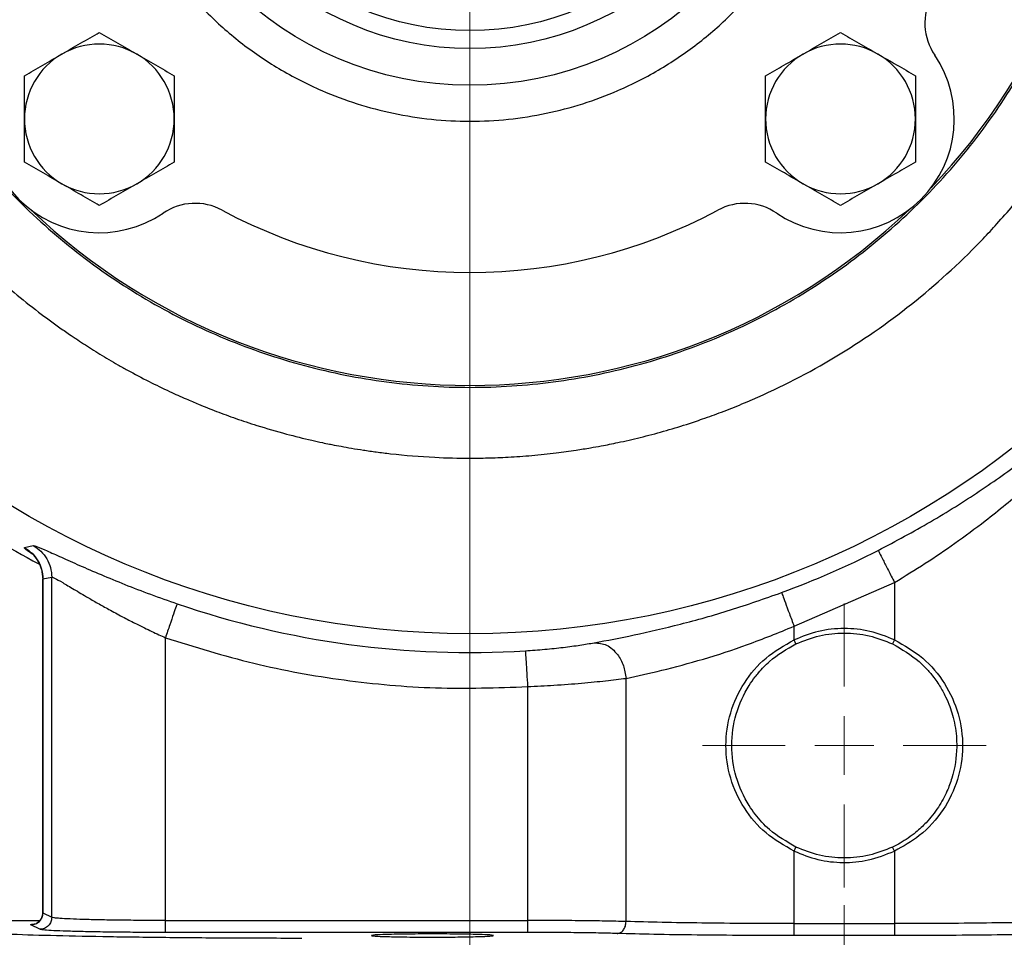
# Model space of a CAD drawing. Header units: inches. Extents: x 0.6 to 16.3, y 0.2 to 11.5.
# Tile 3 of 17: x 3.3 to 5.5, y 4 to 6.1. Entities that reach past the tile are written whole.
import ezdxf

# ---------------------------------------------------------------- set-up
doc = ezdxf.new("R2010")
doc.units = ezdxf.units.IN
doc.header["$MEASUREMENT"] = 0
doc.styles.add('SLDTEXTSTYLE0', font='TXT', dxfattribs={"width": 0.75})
doc.dimstyles.new('SLDDIMSTYLE0', dxfattribs={"dimtxt": 0.137795, "dimasz": 0.14, "dimexe": 0, "dimexo": 0.0625, "dimgap": 0.034449, "dimtad": 0, "dimdec": 1, "dimlfac": 1.5, "dimrnd": 1e-09, "dimzin": 12, "dimdsep": 46, "dimtxsty": 'SLDTEXTSTYLE0', "dimblk1": 'CLOSED', "dimblk2": 'CLOSED', "dimsah": 1, "dimcen": 0.09, "dimadec": 0, "dimazin": 3, "dimtfac": 1, "dimtofl": 0, "dimtmove": 0, "dimatfit": 3, "dimldrblk": 'CLOSED', "dimfxl": 0, "dimfrac": 2, "dimtolj": 1, "dimtzin": 12, "dimarcsym": 0})
doc.dimstyles.new('SLDDIMSTYLE1', dxfattribs={"dimtxt": 0.137795, "dimasz": 0.14, "dimexe": 0, "dimexo": 0.0625, "dimgap": 0.034449, "dimtad": 0, "dimtih": 1, "dimtoh": 1, "dimdec": 1, "dimlfac": 1.5, "dimrnd": 1e-09, "dimzin": 12, "dimdsep": 46, "dimtxsty": 'SLDTEXTSTYLE0', "dimblk1": 'CLOSED', "dimblk2": 'CLOSED', "dimsah": 1, "dimcen": 0.09, "dimadec": 0, "dimazin": 3, "dimtfac": 1, "dimtdec": 1, "dimtofl": 0, "dimtmove": 0, "dimatfit": 3, "dimldrblk": 'CLOSED', "dimfxl": 0, "dimfrac": 2, "dimtolj": 1, "dimtzin": 12, "dimarcsym": 0})
doc.dimstyles.new('SLDDIMSTYLE2', dxfattribs={"dimtxt": 0.137795, "dimasz": 0.14, "dimexe": 0, "dimexo": 0.0625, "dimgap": 0.034449, "dimtad": 0, "dimdec": 1, "dimlfac": 1.5, "dimrnd": 1e-09, "dimzin": 12, "dimdsep": 46, "dimtxsty": 'SLDTEXTSTYLE0', "dimblk1": 'CLOSED', "dimblk2": 'CLOSED', "dimsah": 1, "dimcen": 0.09, "dimadec": 0, "dimazin": 3, "dimtfac": 1, "dimtdec": 1, "dimtmove": 0, "dimatfit": 0, "dimldrblk": 'CLOSED', "dimfxl": 0, "dimfrac": 2, "dimtolj": 1, "dimtzin": 12, "dimarcsym": 0})
doc.dimstyles.new('SLDDIMSTYLE3', dxfattribs={"dimtxt": 0.137795, "dimasz": 0.14, "dimexe": 0, "dimexo": 0.0625, "dimgap": 0.034449, "dimtad": 0, "dimdec": 1, "dimlfac": 1.5, "dimrnd": 1e-09, "dimzin": 12, "dimdsep": 46, "dimtxsty": 'SLDTEXTSTYLE0', "dimblk1": 'CLOSED', "dimblk2": 'CLOSED', "dimsah": 1, "dimcen": 0.09, "dimadec": 0, "dimazin": 3, "dimtfac": 1, "dimtdec": 1, "dimtofl": 0, "dimtmove": 0, "dimatfit": 3, "dimldrblk": 'CLOSED', "dimfxl": 0, "dimfrac": 2, "dimtolj": 1, "dimtzin": 12, "dimarcsym": 0})

# ---------------------------------------------------------------- blocks, each defined once
blk = doc.blocks.new('_Closed')
at = {"color": 0, "linetype": 'ByBlock', "lineweight": -2}
for p, q in [((-1, 0.166667), (0, 0)), ((-1, 0.166667), (-1, -0.166667)), ((0, 0), (-1, -0.166667)), ((0, 0), (-1, 0))]:
    blk.add_line(p, q, dxfattribs=at)
blk = doc.blocks.new('_D')
at = {"color": 7, "linetype": 'Continuous', "lineweight": 0}
for p, q in [((2.2953, 6.1159), (2.2953, 2.3779)), ((5.1819, 4.0969), (5.1819, 2.3779)), ((3.1153, 2.6158), (3.0733, 2.6158)), ((3.0733, 2.6158), (3.0733, 2.397)), ((3.4207, 2.6158), (3.4627, 2.6158)), ((3.4627, 2.6158), (3.4627, 2.397)), ((2.2953, 2.4173), (2.9524, 2.4173)), ((5.1819, 2.4173), (3.5836, 2.4173)), ((3.0733, 2.397), (3.1153, 2.397)), ((3.4627, 2.397), (3.4207, 2.397))]:
    blk.add_line(p, q, dxfattribs=at)
at = {"color": 7, "linetype": 'Continuous', "lineweight": 18, "xscale": 0.14, "yscale": 0.14, "rotation": 180.0000000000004}
blk.add_blockref('_Closed', (2.2953, 2.4173), dxfattribs=at)
at = {"color": 7, "linetype": 'Continuous', "lineweight": 18, "xscale": 0.14, "yscale": 0.14}
blk.add_blockref('_Closed', (5.1819, 2.4173), dxfattribs=at)
at = {"color": 7, "linetype": 'Continuous', "lineweight": 18, "char_height": 0.1378, "attachment_point": 1, "style": 'SLDTEXTSTYLE0'}
for s, insert in [('110', (3.1153, 2.5747)), ('4.3', (3.1407, 2.3685))]:
    blk.add_mtext(s, dxfattribs=dict(at, insert=insert))
blk = doc.blocks.new('_D_1')
at = {"color": 7, "linetype": 'Continuous', "lineweight": 0}
for p, q in [((3.5834, 8.7253), (1.3898, 8.7253)), ((1.4291, 8.7253), (1.4291, 7.4446)), ((1.2764, 7.4166), (1.2344, 7.4166)), ((1.2344, 7.4166), (1.2344, 7.1978)), ((1.5819, 7.4166), (1.6238, 7.4166)), ((1.6238, 7.4166), (1.6238, 7.1978)), ((1.2344, 7.1978), (1.2764, 7.1978)), ((1.6238, 7.1978), (1.5819, 7.1978)), ((1.4291, 3.8555), (1.4291, 6.9917)), ((3.1031, 3.8555), (1.3898, 3.8555))]:
    blk.add_line(p, q, dxfattribs=at)
at = {"color": 7, "linetype": 'Continuous', "lineweight": 18, "xscale": 0.14, "yscale": 0.14}
for p, rotation in [((1.4291, 8.7253), 90.0000000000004), ((1.4291, 3.8555), 270.0000000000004)]:
    blk.add_blockref('_Closed', p, dxfattribs=dict(at, rotation=rotation))
at = {"color": 7, "linetype": 'Continuous', "lineweight": 18, "char_height": 0.1378, "attachment_point": 1, "style": 'SLDTEXTSTYLE0'}
for s, insert in [('186', (1.2764, 7.3755)), ('7.3', (1.3019, 7.1693))]:
    blk.add_mtext(s, dxfattribs=dict(at, insert=insert))
blk = doc.blocks.new('_D_2')
at = {"color": 7, "linetype": 'Continuous', "lineweight": 0}
for p, q in [((4.3486, 6.1076), (4.3486, 3.1883)), ((5.1819, 4.0969), (5.1819, 3.1883)), ((4.6731, 3.4262), (4.6311, 3.4262)), ((4.6311, 3.4262), (4.6311, 3.2074)), ((4.8767, 3.4262), (4.9187, 3.4262)), ((4.9187, 3.4262), (4.9187, 3.2074)), ((4.3486, 3.2277), (4.0986, 3.2277)), ((5.1819, 3.2277), (5.4319, 3.2277)), ((4.6311, 3.2074), (4.6731, 3.2074)), ((4.9187, 3.2074), (4.8767, 3.2074))]:
    blk.add_line(p, q, dxfattribs=at)
at = {"color": 7, "linetype": 'Continuous', "lineweight": 18, "xscale": 0.14, "yscale": 0.14}
blk.add_blockref('_Closed', (4.3486, 3.2277, 0.2471), dxfattribs=at)
at = {"color": 7, "linetype": 'Continuous', "lineweight": 18, "xscale": 0.14, "yscale": 0.14, "rotation": 180.0000000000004}
blk.add_blockref('_Closed', (5.1819, 3.2277, 0.2471), dxfattribs=at)
at = {"color": 7, "linetype": 'Continuous', "lineweight": 18, "char_height": 0.1378, "attachment_point": 1, "style": 'SLDTEXTSTYLE0'}
for s, insert in [('32', (4.6731, 3.385)), ('1.3', (4.6476, 3.1789))]:
    blk.add_mtext(s, dxfattribs=dict(at, insert=insert))
blk = doc.blocks.new('_D_3')
at = {"color": 7, "linetype": 'Continuous', "lineweight": 0}
for p, q in [((5.1819, 4.0969), (5.1819, 2.8504)), ((3.0986, 3.8162), (3.0986, 2.8504)), ((3.8806, 3.0882), (3.8386, 3.0882)), ((3.8386, 3.0882), (3.8386, 2.8695)), ((4.0842, 3.0882), (4.1262, 3.0882)), ((4.1262, 3.0882), (4.1262, 2.8695)), ((3.0986, 2.8898), (3.7178, 2.8898)), ((5.1819, 2.8898), (4.2471, 2.8898)), ((3.8386, 2.8695), (3.8806, 2.8695)), ((4.1262, 2.8695), (4.0842, 2.8695))]:
    blk.add_line(p, q, dxfattribs=at)
at = {"color": 7, "linetype": 'Continuous', "lineweight": 18, "xscale": 0.14, "yscale": 0.14, "rotation": 180.0000000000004}
blk.add_blockref('_Closed', (3.0986, 2.8898, 0.2471), dxfattribs=at)
at = {"color": 7, "linetype": 'Continuous', "lineweight": 18, "xscale": 0.14, "yscale": 0.14}
blk.add_blockref('_Closed', (5.1819, 2.8898, 0.2471), dxfattribs=at)
at = {"color": 7, "linetype": 'Continuous', "lineweight": 18, "char_height": 0.1378, "attachment_point": 1, "style": 'SLDTEXTSTYLE0'}
for s, insert in [('79', (3.8806, 3.0471)), ('3.1', (3.8552, 2.8409))]:
    blk.add_mtext(s, dxfattribs=dict(at, insert=insert))
blk = doc.blocks.new('_D_4')
at = {"color": 7, "linetype": 'Continuous', "lineweight": 0}
for p, q in [((3.7843, 6.6719), (1.7403, 6.6719)), ((1.7796, 6.6719), (1.7796, 5.5678)), ((1.6269, 5.5398), (1.5849, 5.5398)), ((1.5849, 5.5398), (1.5849, 5.321)), ((1.9324, 5.5398), (1.9743, 5.5398)), ((1.9743, 5.5398), (1.9743, 5.321)), ((1.5849, 5.321), (1.6269, 5.321)), ((1.9743, 5.321), (1.9324, 5.321)), ((1.7796, 3.8555), (1.7796, 5.1149)), ((3.1031, 3.8555), (1.7403, 3.8555))]:
    blk.add_line(p, q, dxfattribs=at)
at = {"color": 7, "linetype": 'Continuous', "lineweight": 18, "xscale": 0.14, "yscale": 0.14}
for p, rotation in [((1.7796, 6.6719, 0.2471), 90.0000000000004), ((1.7796, 3.8555, 0.2471), 270.0000000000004)]:
    blk.add_blockref('_Closed', p, dxfattribs=dict(at, rotation=rotation))
at = {"color": 7, "linetype": 'Continuous', "lineweight": 18, "char_height": 0.1378, "attachment_point": 1, "style": 'SLDTEXTSTYLE0'}
for s, insert in [('107', (1.6269, 5.4987)), ('4.2', (1.6524, 5.2925))]:
    blk.add_mtext(s, dxfattribs=dict(at, insert=insert))
blk = doc.blocks.new('_D_5')
at = {"color": 7, "linetype": 'Continuous', "lineweight": 0}
for p, q in [((5.1819, 4.0969), (5.1819, 2.8504)), ((7.2653, 3.8162), (7.2653, 2.8504)), ((5.9093, 3.0882), (5.8673, 3.0882)), ((5.8673, 3.0882), (5.8673, 2.8695)), ((6.113, 3.0882), (6.1549, 3.0882)), ((6.1549, 3.0882), (6.1549, 2.8695)), ((5.1819, 2.8898), (5.7465, 2.8898)), ((7.2653, 2.8898), (6.2758, 2.8898)), ((5.8673, 2.8695), (5.9093, 2.8695)), ((6.1549, 2.8695), (6.113, 2.8695))]:
    blk.add_line(p, q, dxfattribs=at)
at = {"color": 7, "linetype": 'Continuous', "lineweight": 18, "xscale": 0.14, "yscale": 0.14, "rotation": 180.0000000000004}
blk.add_blockref('_Closed', (5.1819, 2.8898, 0.2471), dxfattribs=at)
at = {"color": 7, "linetype": 'Continuous', "lineweight": 18, "xscale": 0.14, "yscale": 0.14}
blk.add_blockref('_Closed', (7.2653, 2.8898, 0.2471), dxfattribs=at)
at = {"color": 7, "linetype": 'Continuous', "lineweight": 18, "char_height": 0.1378, "attachment_point": 1, "style": 'SLDTEXTSTYLE0'}
for s, insert in [('79', (5.9093, 3.0471)), ('3.1', (5.8839, 2.8409))]:
    blk.add_mtext(s, dxfattribs=dict(at, insert=insert))
blk = doc.blocks.new('_D_6')
at = {"color": 7, "linetype": 'Continuous', "lineweight": 0}
for p, q in [((7.3598, 5.0704), (7.3598, 2.3779)), ((5.1819, 4.0969), (5.1819, 2.3779)), ((6.4489, 2.6158), (6.4069, 2.6158)), ((6.4069, 2.6158), (6.4069, 2.397)), ((6.6525, 2.6158), (6.6945, 2.6158)), ((6.6945, 2.6158), (6.6945, 2.397)), ((5.1819, 2.4173), (6.286, 2.4173)), ((7.3598, 2.4173), (6.8153, 2.4173)), ((6.4069, 2.397), (6.4489, 2.397)), ((6.6945, 2.397), (6.6525, 2.397))]:
    blk.add_line(p, q, dxfattribs=at)
at = {"color": 7, "linetype": 'Continuous', "lineweight": 18, "xscale": 0.14, "yscale": 0.14, "rotation": 180.0000000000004}
blk.add_blockref('_Closed', (5.1819, 2.4173, 0.2471), dxfattribs=at)
at = {"color": 7, "linetype": 'Continuous', "lineweight": 18, "xscale": 0.14, "yscale": 0.14}
blk.add_blockref('_Closed', (7.3598, 2.4173, 0.2471), dxfattribs=at)
at = {"color": 7, "linetype": 'Continuous', "lineweight": 18, "char_height": 0.1378, "attachment_point": 1, "style": 'SLDTEXTSTYLE0'}
for s, insert in [('83', (6.4489, 2.5747)), ('3.3', (6.4234, 2.3685))]:
    blk.add_mtext(s, dxfattribs=dict(at, insert=insert))
blk = doc.blocks.new('SW_CENTERMARKSYMBOL_0')
at = {"color": 0, "linetype": 'Continuous', "lineweight": 18}
for p, q in [((0, 0.1312), (0, 0.3159)), ((0, 0), (0, 0.0656)), ((-0.1312, 0), (-0.3159, 0)), ((0, 0), (-0.0656, 0)), ((0, 0), (0, -0.0656)), ((0, 0), (0.0656, 0)), ((0.1312, 0), (0.3159, 0)), ((0, -0.1312), (0, -0.3159))]:
    blk.add_line(p, q, dxfattribs=at)

msp = doc.modelspace()

# ---------------------------------------------------------------- linework, layer by layer
at = {"color": 7, "linetype": 'Continuous', "lineweight": 25}
for p, q in [((3.357, 4.8927), (3.3763, 4.8971)), ((3.3976, 4.8231), (3.3976, 4.0795)), ((3.3979, 4.8229), (3.4177, 4.827)), ((3.3979, 4.0796), (3.3979, 4.8229)), ((3.4177, 4.0697), (3.4177, 4.827)), ((5.0702, 4.7176), (5.2937, 4.8153)), ((5.2937, 4.8153), (5.2937, 4.6873)), ((5.0702, 4.6873), (5.0702, 4.7176)), ((3.6707, 4.0627), (3.6707, 4.6921)), ((5.0745, 4.6783), (5.0702, 4.6873)), ((5.2937, 4.6873), (5.2894, 4.6783)), ((4.4769, 4.5832), (4.4769, 4.0627)), ((4.6963, 4.0604), (4.6963, 4.6017)), ((5.0702, 4.2171), (5.0745, 4.2261)), ((5.0702, 4.0557), (5.0702, 4.2171)), ((5.2937, 4.2171), (5.2894, 4.2261)), ((5.2937, 4.2171), (5.2937, 4.0557)), ((3.3979, 4.0796), (3.4177, 4.0697)), ((3.6707, 4.0627), (4.4769, 4.0627)), ((5.0702, 4.0557), (5.2937, 4.0557)), ((3.3911, 4.043), (3.3713, 4.0529)), ((4.4769, 4.0361), (3.6707, 4.0361)), ((5.2937, 4.0291), (5.0702, 4.0291))]:
    msp.add_line(p, q, dxfattribs=at)
at = {"color": 8, "linetype": 'Continuous', "lineweight": 25}
msp.add_line((3.3989, 4.8215), (3.3979, 4.8229), dxfattribs=at)
at = {"color": 7, "linetype": 'Continuous', "lineweight": 25}
for radius in [1.9709, 0.75, 0.6683, 0.6283]:
    msp.add_circle((4.3486, 6.6719), radius, dxfattribs=at)
for centre, radius, start, end in [((4.3486, 6.6719), 1.4181, 316.3759, 0), ((5.4881, 6.0602), 0.1267, 151.7708, 214.1306), ((3.5236, 5.847), 0.1667, 60, 120), ((5.1736, 5.847), 0.1667, 60, 120), ((3.5236, 5.847), 0.2533, 145.8694, 304.1306), ((3.5236, 5.847), 0.1667, 120, 180), ((3.5236, 5.847), 0.1667, 360, 60), ((5.1736, 5.847), 0.1667, 120, 180), ((5.1736, 5.847), 0.2533, 235.8694, 34.1306), ((5.1736, 5.847), 0.1667, 360, 60), ((3.5236, 5.847), 0.1667, 180, 240), ((3.5236, 5.847), 0.1667, 300, 360), ((5.1736, 5.847), 0.1667, 180, 240), ((5.1736, 5.847), 0.1667, 300, 360), ((3.5236, 5.847), 0.1667, 240, 300), ((5.1736, 5.847), 0.1667, 240, 300), ((3.7369, 5.5324), 0.1267, 61.7708, 124.1306), ((4.9604, 5.5324), 0.1267, 55.8694, 118.2292), ((4.3486, 6.6719), 1.4181, 226.3759, 313.6241), ((4.3486, 6.6719), 1.1667, 241.7708, 298.2292), ((4.3486, 6.6719), 2.0533, 235.6839, 242.1267), ((4.3486, 6.6719), 2.0034, 290.2646, 296.9778), ((4.3486, 6.6719), 2.0127, 251.0991, 273.5144)]:
    msp.add_arc(centre, radius, start, end, dxfattribs=at)
for points, knots in [([(2.7685, 6.6719), (2.7693, 6.7096), (2.7707, 6.777), (2.7787, 6.8536), (2.7852, 6.9009), (2.7891, 6.9258), (2.7927, 6.9468), (2.7958, 6.964), (2.7993, 6.9818), (2.8033, 7.0016), (2.8085, 7.0251), (2.8143, 7.0496), (2.8208, 7.0751), (2.828, 7.1016), (2.8392, 7.1399), (2.8534, 7.184), (2.8694, 7.2281), (2.8799, 7.2549), (2.8852, 7.2681), (2.8868, 7.2721), (2.8874, 7.2735), (2.8876, 7.274), (2.8877, 7.2742), (2.8877, 7.2743), (2.8877, 7.2743), (2.8877, 7.2743), (2.8877, 7.2743), (2.8877, 7.2743), (2.8877, 7.2743), (2.9025, 7.3101), (2.9345, 7.3803), (2.9893, 7.4802), (3.0357, 7.552), (3.069, 7.5989), (3.0879, 7.6244), (3.1081, 7.6505), (3.1296, 7.6772), (3.1524, 7.7043), (3.1767, 7.7318), (3.2024, 7.7597), (3.2344, 7.7926), (3.2694, 7.8265), (3.3036, 7.8574), (3.3345, 7.884), (3.3723, 7.9149), (3.4263, 7.9558), (3.4951, 8.0027), (3.5683, 8.0468), (3.6363, 8.0829), (3.6929, 8.1098), (3.734, 8.1277), (3.7665, 8.1409), (3.7957, 8.1522), (3.8318, 8.1653), (3.8709, 8.1783), (3.91, 8.1901), (3.9459, 8.2), (3.9786, 8.2082), (4.009, 8.2152), (4.0647, 8.2269), (4.1398, 8.2392), (4.2215, 8.2474), (4.2789, 8.2506), (4.316, 8.2517), (4.3486, 8.2521), (4.385, 8.2517), (4.4337, 8.2501), (4.4914, 8.246), (4.5499, 8.2395), (4.601, 8.232), (4.6447, 8.2243), (4.6885, 8.2153), (4.7383, 8.2036), (4.7969, 8.1875), (4.8559, 8.1687), (4.9079, 8.1498), (4.9607, 8.1288), (5.0214, 8.1021), (5.0964, 8.0646), (5.1785, 8.0177), (5.2501, 7.9705), (5.306, 7.9294), (5.3438, 7.8996), (5.3798, 7.8696), (5.42, 7.8339), (5.4726, 7.7835), (5.5308, 7.7216), (5.5881, 7.6529), (5.6379, 7.5865), (5.676, 7.5297), (5.7058, 7.4815), (5.7279, 7.4432), (5.7482, 7.4058), (5.7676, 7.3675), (5.7877, 7.3251), (5.8136, 7.2657), (5.84, 7.1962), (5.8629, 7.1246), (5.8792, 7.0656), (5.8929, 7.008), (5.9108, 6.918), (5.9209, 6.8376), (5.9254, 6.7735), (5.9266, 6.7535), (5.9275, 6.7335), (5.9282, 6.7134), (5.9286, 6.6934), (5.9287, 6.674), (5.9286, 6.6479), (5.9277, 6.6086), (5.9247, 6.5551), (5.9196, 6.4995), (5.913, 6.4484), (5.9058, 6.4026), (5.8973, 6.3574), (5.8817, 6.2859), (5.8548, 6.1886), (5.8209, 6.096), (5.7938, 6.0327), (5.7777, 5.9974), (5.7607, 5.9625), (5.7428, 5.928), (5.7241, 5.894), (5.7046, 5.8605), (5.6842, 5.8274), (5.6661, 5.7995), (5.6485, 5.7735), (5.6274, 5.7435), (5.5968, 5.7025), (5.5602, 5.6571), (5.524, 5.6156), (5.4935, 5.5827), (5.4267, 5.5143), (5.3141, 5.4154), (5.1418, 5.3002), (5.0033, 5.2317), (4.9102, 5.1947), (4.8689, 5.1797), (4.8258, 5.1654), (4.7795, 5.1514), (4.7286, 5.1379), (4.6823, 5.1273), (4.6454, 5.1199), (4.6144, 5.1144), (4.581, 5.109), (4.5375, 5.103), (4.487, 5.0976), (4.436, 5.094), (4.3902, 5.0922), (4.3358, 5.0915), (4.2637, 5.0933), (4.1939, 5.099), (4.1411, 5.1055), (4.1122, 5.1096), (4.086, 5.1138), (4.0626, 5.118), (4.0461, 5.1211), (4.0324, 5.1239), (4.0176, 5.1269), (3.9856, 5.134), (3.9365, 5.1461), (3.8801, 5.1625), (3.8283, 5.1797), (3.7852, 5.1954), (3.7484, 5.2101), (3.7137, 5.2249), (3.6769, 5.2415), (3.6332, 5.2628), (3.595, 5.283), (3.5652, 5.2997), (3.5448, 5.3116), (3.5252, 5.3234), (3.5064, 5.335), (3.4885, 5.3465), (3.4764, 5.3544), (3.4672, 5.3606), (3.4554, 5.3686), (3.4279, 5.3876), (3.3853, 5.4189), (3.3396, 5.4555), (3.2985, 5.491), (3.2643, 5.5223), (3.2215, 5.5638), (3.1713, 5.6169), (3.1151, 5.6832), (3.0655, 5.7487), (3.028, 5.8039), (2.9983, 5.851), (2.9719, 5.8958), (2.9453, 5.945), (2.9219, 5.9922), (2.9037, 6.032), (2.8819, 6.0829), (2.857, 6.148), (2.8305, 6.2307), (2.8095, 6.3114), (2.7951, 6.3815), (2.7846, 6.4452), (2.7765, 6.5088), (2.7711, 6.5744), (2.7688, 6.6299), (2.7686, 6.6603), (2.7685, 6.6719)], [0, 0, 0, 0, 0.0113784, 0.0203553, 0.0232738, 0.0258079, 0.0279577, 0.0297231, 0.0311041, 0.033416, 0.0358409, 0.0383787, 0.0410295, 0.0437933, 0.04667, 0.0530703, 0.0578001, 0.0608591, 0.061762, 0.0620852, 0.0621859, 0.0622222, 0.0622366, 0.0622426, 0.0622452, 0.0622463, 0.0622468, 0.062247, 0.0622471, 0.0622472, 0.0739424, 0.0855461, 0.0966686, 0.0997413, 0.1029387, 0.1062607, 0.1097075, 0.113279, 0.1169752, 0.1207962, 0.1247419, 0.1308564, 0.1355011, 0.1386758, 0.1431708, 0.1502617, 0.1591294, 0.1683283, 0.1760824, 0.1823919, 0.1872566, 0.1896086, 0.1929972, 0.1967269, 0.2012183, 0.2054435, 0.2090784, 0.2124694, 0.2156163, 0.2185191, 0.2296683, 0.2385972, 0.2433164, 0.2470485, 0.2497935, 0.2531676, 0.2580695, 0.264499, 0.2706698, 0.2758342, 0.2800953, 0.2840812, 0.2893569, 0.2955661, 0.3024376, 0.3080525, 0.3122774, 0.3196279, 0.3280754, 0.3376199, 0.3481821, 0.3539661, 0.3585769, 0.3627275, 0.3681245, 0.3748303, 0.384753, 0.3937635, 0.4018619, 0.4098301, 0.4144139, 0.4189978, 0.4231919, 0.4272708, 0.4319859, 0.4373369, 0.4468734, 0.4544407, 0.4600388, 0.4653548, 0.4723578, 0.4877596, 0.4897773, 0.491795, 0.4938126, 0.4958303, 0.497848, 0.4998656, 0.5017016, 0.5057274, 0.5117415, 0.5178875, 0.5226225, 0.5272884, 0.5318957, 0.5365372, 0.5493925, 0.562386, 0.5662951, 0.5702041, 0.5741131, 0.5780221, 0.5819312, 0.5858401, 0.5897491, 0.593658, 0.5958976, 0.5992494, 0.6047395, 0.6113507, 0.6168693, 0.6213894, 0.6249109, 0.6457332, 0.6665554, 0.6873779, 0.6922787, 0.6968253, 0.7006474, 0.7060201, 0.7114316, 0.7165623, 0.7203548, 0.7228089, 0.7260931, 0.7305716, 0.7360836, 0.7414325, 0.746032, 0.7499148, 0.7578773, 0.767837, 0.7710416, 0.7739783, 0.7766472, 0.7790483, 0.7811815, 0.7817127, 0.7832731, 0.7857497, 0.7916181, 0.7985471, 0.8034823, 0.8081087, 0.8124263, 0.8154449, 0.819516, 0.8246397, 0.8301138, 0.8325762, 0.8349592, 0.8372628, 0.839487, 0.8416317, 0.8436971, 0.8438525, 0.844977, 0.8480115, 0.8539689, 0.860947, 0.8656998, 0.8703682, 0.8749525, 0.8837034, 0.8924542, 0.9012049, 0.9085288, 0.9125993, 0.9180232, 0.9242564, 0.9295097, 0.9339203, 0.9374882, 0.9462349, 0.9549815, 0.9637279, 0.9714277, 0.9766017, 0.9832158, 0.9908216, 0.9964832, 1, 1, 1, 1]), ([(3.7617, 7.2588), (3.7864, 7.2818), (3.8366, 7.3286), (3.9233, 7.3871), (4.011, 7.4322), (4.097, 7.4644), (4.1788, 7.4858), (4.263, 7.499), (4.3486, 7.5034), (4.4342, 7.499), (4.5184, 7.4858), (4.6002, 7.4644), (4.6861, 7.4322), (4.774, 7.3872), (4.8602, 7.3282), (4.937, 7.2603), (5.0049, 7.1836), (5.0639, 7.0974), (5.1089, 7.0095), (5.1411, 6.9235), (5.1625, 6.8417), (5.1757, 6.7576), (5.1801, 6.6719), (5.1757, 6.5863), (5.1625, 6.5021), (5.1411, 6.4204), (5.1089, 6.3344), (5.0639, 6.2465), (5.0049, 6.1603), (4.937, 6.0836), (4.8602, 6.0157), (4.774, 5.9566), (4.6861, 5.9117), (4.6002, 5.8795), (4.5184, 5.858), (4.4343, 5.8449), (4.3486, 5.8405), (4.263, 5.8449), (4.1788, 5.858), (4.097, 5.8795), (4.0111, 5.9116), (3.9232, 5.9566), (3.837, 6.0157), (3.7603, 6.0836), (3.6924, 6.1603), (3.6333, 6.2465), (3.5883, 6.3344), (3.5561, 6.4203), (3.5347, 6.5021), (3.5215, 6.5863), (3.5171, 6.6719), (3.5215, 6.7576), (3.5347, 6.8417), (3.5562, 6.9235), (3.5883, 7.0095), (3.6334, 7.0972), (3.6919, 7.184), (3.7387, 7.2341), (3.7617, 7.2588)], [0, 0, 0, 0, 0.019408, 0.039416, 0.059988, 0.076068, 0.092152, 0.108574, 0.125, 0.141423, 0.157848, 0.173929, 0.190012, 0.210582, 0.230591, 0.25, 0.269406, 0.289416, 0.309988, 0.326068, 0.342152, 0.358574, 0.375, 0.391423, 0.407848, 0.423929, 0.440012, 0.460582, 0.480591, 0.5, 0.519406, 0.539416, 0.559988, 0.576068, 0.592152, 0.608574, 0.625, 0.641423, 0.657848, 0.673929, 0.690012, 0.710582, 0.730591, 0.75, 0.769406, 0.789416, 0.809988, 0.826068, 0.842152, 0.858574, 0.875, 0.891423, 0.907848, 0.923929, 0.940012, 0.960582, 0.980593, 1, 1, 1, 1]), ([(3.4403, 5.9913), (3.4543, 5.9994), (3.4825, 6.0157), (3.5098, 6.0314), (3.5236, 6.0394)], [0, 0, 0, 0, 0.4945107, 1, 1, 1, 1]), ([(3.5236, 6.0394), (3.5372, 6.0316), (3.5645, 6.0158), (3.5927, 5.9995), (3.607, 5.9913)], [0, 0, 0, 0, 0.495458, 1, 1, 1, 1]), ([(5.0902, 5.9913), (5.1042, 5.9994), (5.1324, 6.0157), (5.1598, 6.0314), (5.1736, 6.0394)], [0, 0, 0, 0, 0.494511, 1, 1, 1, 1]), ([(5.1736, 6.0394), (5.1871, 6.0316), (5.2144, 6.0158), (5.2426, 5.9995), (5.2569, 5.9913)], [0, 0, 0, 0, 0.495458, 1, 1, 1, 1]), ([(3.357, 5.9432), (3.3705, 5.951), (3.3978, 5.9668), (3.4261, 5.9831), (3.4403, 5.9913)], [0, 0, 0, 0, 0.495458, 1, 1, 1, 1]), ([(3.607, 5.9913), (3.6209, 5.9832), (3.6492, 5.9669), (3.6765, 5.9512), (3.6903, 5.9432)], [0, 0, 0, 0, 0.494511, 1, 1, 1, 1]), ([(5.0069, 5.9432), (5.0204, 5.951), (5.0477, 5.9668), (5.076, 5.9831), (5.0902, 5.9913)], [0, 0, 0, 0, 0.495458, 1, 1, 1, 1]), ([(5.2569, 5.9913), (5.2709, 5.9832), (5.2991, 5.9669), (5.3264, 5.9512), (5.3402, 5.9432)], [0, 0, 0, 0, 0.494511, 1, 1, 1, 1]), ([(3.357, 5.847), (3.357, 5.8631), (3.357, 5.8957), (3.357, 5.9273), (3.357, 5.9432)], [0, 0, 0, 0, 0.494511, 1, 1, 1, 1]), ([(3.6903, 5.9432), (3.6903, 5.9276), (3.6903, 5.896), (3.6903, 5.8634), (3.6903, 5.847)], [0, 0, 0, 0, 0.495458, 1, 1, 1, 1]), ([(5.0069, 5.847), (5.0069, 5.8631), (5.0069, 5.8957), (5.0069, 5.9273), (5.0069, 5.9432)], [0, 0, 0, 0, 0.494511, 1, 1, 1, 1]), ([(5.3402, 5.9432), (5.3402, 5.9276), (5.3402, 5.896), (5.3402, 5.8634), (5.3402, 5.847)], [0, 0, 0, 0, 0.495458, 1, 1, 1, 1]), ([(3.357, 5.7507), (3.357, 5.7664), (3.357, 5.7979), (3.357, 5.8305), (3.357, 5.847)], [0, 0, 0, 0, 0.495458, 1, 1, 1, 1]), ([(3.6903, 5.847), (3.6903, 5.8308), (3.6903, 5.7982), (3.6903, 5.7667), (3.6903, 5.7507)], [0, 0, 0, 0, 0.494511, 1, 1, 1, 1]), ([(5.0069, 5.7507), (5.0069, 5.7664), (5.0069, 5.7979), (5.0069, 5.8305), (5.0069, 5.847)], [0, 0, 0, 0, 0.495458, 1, 1, 1, 1]), ([(5.3402, 5.847), (5.3402, 5.8308), (5.3402, 5.7982), (5.3402, 5.7667), (5.3402, 5.7507)], [0, 0, 0, 0, 0.494511, 1, 1, 1, 1]), ([(3.4403, 5.7026), (3.4263, 5.7107), (3.3981, 5.727), (3.3708, 5.7428), (3.357, 5.7507)], [0, 0, 0, 0, 0.494511, 1, 1, 1, 1]), ([(3.6903, 5.7507), (3.6768, 5.7429), (3.6495, 5.7272), (3.6212, 5.7109), (3.607, 5.7026)], [0, 0, 0, 0, 0.495458, 1, 1, 1, 1]), ([(5.0902, 5.7026), (5.0763, 5.7107), (5.048, 5.727), (5.0207, 5.7428), (5.0069, 5.7507)], [0, 0, 0, 0, 0.4945107, 1, 1, 1, 1]), ([(5.3402, 5.7507), (5.3267, 5.7429), (5.2994, 5.7272), (5.2711, 5.7109), (5.2569, 5.7026)], [0, 0, 0, 0, 0.495458, 1, 1, 1, 1]), ([(3.5236, 5.6545), (3.5101, 5.6623), (3.4828, 5.6781), (3.4546, 5.6944), (3.4403, 5.7026)], [0, 0, 0, 0, 0.495458, 1, 1, 1, 1]), ([(3.607, 5.7026), (3.593, 5.6946), (3.5648, 5.6783), (3.5375, 5.6625), (3.5236, 5.6545)], [0, 0, 0, 0, 0.494511, 1, 1, 1, 1]), ([(5.1736, 5.6545), (5.16, 5.6623), (5.1327, 5.6781), (5.1045, 5.6944), (5.0902, 5.7026)], [0, 0, 0, 0, 0.495458, 1, 1, 1, 1]), ([(5.2569, 5.7026), (5.2429, 5.6946), (5.2147, 5.6783), (5.1874, 5.6625), (5.1736, 5.6545)], [0, 0, 0, 0, 0.4945107, 1, 1, 1, 1]), ([(5.2574, 4.8866), (5.2967, 4.9074), (5.3754, 4.9492), (5.4843, 5.0182), (5.5843, 5.0888), (5.6397, 5.1331), (5.6675, 5.1553)], [0, 0, 0, 0, 0.248601, 0.497799, 0.748356, 1, 1, 1, 1]), ([(5.2937, 4.8153), (5.3167, 4.8293), (5.3627, 4.8572), (5.4304, 4.9034), (5.4898, 4.9474), (5.5414, 4.9886), (5.5844, 5.0249), (5.6247, 5.0607), (5.649, 5.0836), (5.6612, 5.0949)], [0, 0, 0, 0, 0.162042, 0.32364, 0.499112, 0.624439, 0.750088, 0.875462, 1, 1, 1, 1]), ([(3.357, 4.8927), (3.3629, 4.8888), (3.3747, 4.8809), (3.3876, 4.8638), (3.3963, 4.8441), (3.3974, 4.8299), (3.3979, 4.8229)], [0, 0, 0, 0, 0.250002, 0.5, 0.749998, 1, 1, 1, 1]), ([(3.3763, 4.8971), (3.3786, 4.8967), (3.3833, 4.8959), (3.4055, 4.8863), (3.4375, 4.8719), (3.4784, 4.8535), (3.5263, 4.8328), (3.5797, 4.8108), (3.6369, 4.7887), (3.6768, 4.7747), (3.6966, 4.7678)], [0, 0, 0, 0, 0.127726, 0.254835, 0.380951, 0.50644, 0.631028, 0.754612, 0.877535, 1, 1, 1, 1]), ([(3.3763, 4.8971), (3.3822, 4.8932), (3.3942, 4.8854), (3.4073, 4.8682), (3.4161, 4.8484), (3.4172, 4.8341), (3.4177, 4.827)], [0, 0, 0, 0, 0.250002, 0.500003, 0.750001, 1, 1, 1, 1]), ([(3.3782, 4.875), (3.3777, 4.8752), (3.377, 4.8756), (3.3813, 4.8707), (3.3862, 4.8638), (3.3911, 4.8546), (3.3962, 4.8408), (3.397, 4.8299), (3.3976, 4.8224)], [0, 0, 0, 0, 0.28046, 0.447738, 0.573287, 0.678922, 0.782145, 1, 1, 1, 1]), ([(3.3892, 4.8578), (3.3898, 4.8566), (3.3918, 4.8528), (3.3962, 4.8407), (3.397, 4.8298), (3.3976, 4.8224)], [0, 0, 0, 0, 0.118859, 0.402146, 1, 1, 1, 1]), ([(3.4177, 4.827), (3.4195, 4.8265), (3.4232, 4.8256), (3.4408, 4.8156), (3.4662, 4.8004), (3.4947, 4.7836), (3.5225, 4.7675), (3.5491, 4.7527), (3.5771, 4.7377), (3.6027, 4.7245), (3.6234, 4.7143), (3.64, 4.7063), (3.6556, 4.699), (3.6658, 4.6944), (3.6707, 4.6921)], [0, 0, 0, 0, 0.119321, 0.244465, 0.368256, 0.493693, 0.574777, 0.654996, 0.746989, 0.82466, 0.873748, 0.91847, 0.960553, 1, 1, 1, 1]), ([(4.6254, 4.6809), (4.654, 4.6862), (4.7107, 4.6968), (4.8157, 4.7212), (4.928, 4.7523), (5.0044, 4.7792), (5.0425, 4.7926)], [0, 0, 0, 0, 0.253123, 0.503752, 0.752322, 1, 1, 1, 1]), ([(4.6963, 4.6017), (4.7219, 4.6072), (4.7732, 4.6183), (4.867, 4.6434), (4.9675, 4.6758), (5.0355, 4.7035), (5.0702, 4.7176)], [0, 0, 0, 0, 0.249062, 0.498472, 0.744937, 1, 1, 1, 1]), ([(5.2937, 4.6873), (5.2757, 4.6945), (5.2399, 4.7088), (5.1819, 4.7144), (5.124, 4.7088), (5.0881, 4.6945), (5.0702, 4.6873)], [0, 0, 0, 0, 0.250261, 0.5, 0.749739, 1, 1, 1, 1]), ([(4.472, 4.663), (4.4865, 4.664), (4.5155, 4.6661), (4.5569, 4.6705), (4.5949, 4.6757), (4.6152, 4.6791), (4.6254, 4.6809)], [0, 0, 0, 0, 0.247821, 0.497087, 0.747851, 1, 1, 1, 1]), ([(4.6254, 4.6809), (4.6348, 4.6802), (4.6535, 4.6789), (4.6766, 4.6577), (4.6917, 4.6306), (4.6947, 4.6113), (4.6963, 4.6017)], [0, 0, 0, 0, 0.27958, 0.559159, 0.779579, 1, 1, 1, 1]), ([(5.0702, 4.2171), (5.0485, 4.2294), (5.0052, 4.2541), (4.9569, 4.3114), (4.9257, 4.3784), (4.915, 4.4522), (4.9257, 4.526), (4.9569, 4.593), (5.0052, 4.6503), (5.0485, 4.675), (5.0702, 4.6873)], [0, 0, 0, 0, 0.12604, 0.251234, 0.375846, 0.499996, 0.624157, 0.748766, 0.873962, 1, 1, 1, 1]), ([(5.0745, 4.2261), (5.0539, 4.238), (5.0196, 4.2578), (4.9879, 4.2928), (4.961, 4.3311), (4.9383, 4.3814), (4.9282, 4.4522), (4.9383, 4.523), (4.9611, 4.5733), (4.9812, 4.6021), (4.9959, 4.6203), (5.0231, 4.6487), (5.0539, 4.6665), (5.0745, 4.6783)], [0, 0, 0, 0, 0.125012, 0.209066, 0.250185, 0.375128, 0.499959, 0.624803, 0.749743, 0.791309, 0.812373, 0.874989, 1, 1, 1, 1]), ([(5.2894, 4.6783), (5.3102, 4.6664), (5.3357, 4.6517), (5.3624, 4.626), (5.3782, 4.6084), (5.3941, 4.5861), (5.4073, 4.5621), (5.4166, 4.5403), (5.4236, 4.5188), (5.4287, 4.4967), (5.4318, 4.4731), (5.4332, 4.4337), (5.4267, 4.3916), (5.4101, 4.3473), (5.3917, 4.3134), (5.3678, 4.2831), (5.3441, 4.2609), (5.3246, 4.2462), (5.3072, 4.235), (5.2952, 4.229), (5.2894, 4.2261)], [0, 0, 0, 0, 0.125965, 0.155034, 0.197109, 0.252183, 0.30107, 0.343161, 0.378461, 0.421319, 0.463378, 0.504673, 0.630483, 0.685123, 0.756694, 0.835727, 0.890266, 0.929043, 0.965611, 1, 1, 1, 1]), ([(5.2937, 4.6873), (5.3156, 4.6748), (5.3593, 4.65), (5.4078, 4.5919), (5.4388, 4.524), (5.4489, 4.4494), (5.4372, 4.3751), (5.4042, 4.3065), (5.3551, 4.2512), (5.3128, 4.2277), (5.2937, 4.2171)], [0, 0, 0, 0, 0.127195, 0.253542, 0.37927, 0.504564, 0.629864, 0.755633, 0.889481, 1, 1, 1, 1]), ([(4.4769, 4.5832), (4.4966, 4.5842), (4.538, 4.5863), (4.5972, 4.5909), (4.6524, 4.5963), (4.6816, 4.5999), (4.6963, 4.6017)], [0, 0, 0, 0, 0.238031, 0.500383, 0.750505, 1, 1, 1, 1]), ([(5.0702, 4.2171), (5.0877, 4.2101), (5.1227, 4.196), (5.1793, 4.1901), (5.2377, 4.195), (5.2745, 4.2095), (5.2937, 4.2171)], [0, 0, 0, 0, 0.244375, 0.488601, 0.732865, 1, 1, 1, 1]), ([(3.3976, 4.0799), (3.3975, 4.0785), (3.3974, 4.0756), (3.3962, 4.0711), (3.3942, 4.0668), (3.3903, 4.0611), (3.3847, 4.0569), (3.384, 4.0562), (3.3836, 4.0557)], [0, 0, 0, 0, 0.062968, 0.126495, 0.196853, 0.287934, 0.57106, 1, 1, 1, 1]), ([(3.3909, 4.0619), (3.3769, 4.0618), (3.3461, 4.0615), (3.3049, 4.0618), (3.2735, 4.0622), (3.2476, 4.0628), (3.2278, 4.0635), (3.2152, 4.0644), (3.2137, 4.0649), (3.2129, 4.0652)], [0, 0, 0, 0, 0.168571, 0.370181, 0.475718, 0.584104, 0.758604, 0.871027, 1, 1, 1, 1]), ([(3.6707, 4.0627), (3.6548, 4.0627), (3.6227, 4.0628), (3.5767, 4.0632), (3.5336, 4.0638), (3.4961, 4.0647), (3.464, 4.0657), (3.4431, 4.0668), (3.4298, 4.0677), (3.4211, 4.0686), (3.4189, 4.0693), (3.4177, 4.0697)], [0, 0, 0, 0, 0.124177, 0.249905, 0.372324, 0.499835, 0.619319, 0.749802, 0.818963, 0.902365, 1, 1, 1, 1]), ([(4.6963, 4.0604), (4.6812, 4.0607), (4.6518, 4.0614), (4.5973, 4.0622), (4.5387, 4.0626), (4.4974, 4.0627), (4.4769, 4.0627)], [0, 0, 0, 0, 0.256499, 0.50002, 0.751899, 1, 1, 1, 1]), ([(4.6763, 4.0337), (4.6789, 4.0342), (4.6841, 4.0351), (4.6906, 4.0413), (4.6952, 4.05), (4.6959, 4.0569), (4.6963, 4.0604)], [0, 0, 0, 0, 0.2500136, 0.4999975, 0.7500112, 1, 1, 1, 1]), ([(5.0702, 4.0557), (5.0352, 4.0558), (4.9648, 4.0559), (4.865, 4.0569), (4.772, 4.0583), (4.7219, 4.0597), (4.6963, 4.0604)], [0, 0, 0, 0, 0.248098, 0.499972, 0.743516, 1, 1, 1, 1]), ([(5.6676, 4.0604), (5.642, 4.0597), (5.5919, 4.0583), (5.4989, 4.0569), (5.3991, 4.0559), (5.3286, 4.0558), (5.2937, 4.0557)], [0, 0, 0, 0, 0.256485, 0.500028, 0.751903, 1, 1, 1, 1]), ([(3.1824, 4.0433), (3.1878, 4.042), (3.1986, 4.0394), (3.2502, 4.0356), (3.3258, 4.0322), (3.4253, 4.0292), (3.5444, 4.0268), (3.6789, 4.025), (3.8241, 4.0238), (3.9245, 4.0237), (3.9747, 4.0236)], [0, 0, 0, 0, 0.125027, 0.250039, 0.375052, 0.500053, 0.625051, 0.750036, 0.87502, 1, 1, 1, 1]), ([(3.6707, 4.0361), (3.653, 4.0361), (3.6176, 4.0361), (3.5663, 4.0365), (3.5189, 4.0372), (3.4768, 4.038), (3.4417, 4.0391), (3.415, 4.0403), (3.3968, 4.0416), (3.393, 4.0425), (3.3911, 4.043)], [0, 0, 0, 0, 0.12498, 0.249963, 0.374951, 0.499946, 0.62495, 0.74996, 0.874978, 1, 1, 1, 1]), ([(4.6763, 4.0337), (4.663, 4.0341), (4.6363, 4.0348), (4.5869, 4.0355), (4.5332, 4.036), (4.4957, 4.036), (4.4769, 4.0361)], [0, 0, 0, 0, 0.25002, 0.500025, 0.750016, 1, 1, 1, 1]), ([(5.0702, 4.0291), (5.0331, 4.0291), (4.9589, 4.0293), (4.8529, 4.0302), (4.7552, 4.0316), (4.7026, 4.033), (4.6763, 4.0337)], [0, 0, 0, 0, 0.249984, 0.499975, 0.74998, 1, 1, 1, 1]), ([(5.6876, 4.0337), (5.6613, 4.033), (5.6086, 4.0316), (5.511, 4.0302), (5.405, 4.0293), (5.3308, 4.0291), (5.2937, 4.0291)], [0, 0, 0, 0, 0.250022, 0.500026, 0.750016, 1, 1, 1, 1]), ([(4.2653, 4.0327), (4.2826, 4.0327), (4.3089, 4.0326), (4.3404, 4.0322), (4.3663, 4.0316), (4.3862, 4.0309), (4.3984, 4.03), (4.4023, 4.0292), (4.3984, 4.0284), (4.3862, 4.0275), (4.3663, 4.0268), (4.3404, 4.0262), (4.3089, 4.0258), (4.2653, 4.0255), (4.2216, 4.0258), (4.1901, 4.0262), (4.1643, 4.0268), (4.1443, 4.0275), (4.1321, 4.0284), (4.1283, 4.0292), (4.1321, 4.03), (4.1443, 4.0309), (4.1643, 4.0316), (4.1901, 4.0322), (4.2216, 4.0326), (4.248, 4.0327), (4.2653, 4.0327)], [0, 0, 0, 0, 0.060622, 0.092355, 0.124946, 0.177415, 0.211219, 0.25, 0.28878, 0.322584, 0.375054, 0.407645, 0.439378, 0.5, 0.560621, 0.592355, 0.624946, 0.677415, 0.711219, 0.75, 0.78878, 0.822584, 0.875054, 0.907645, 0.939378, 1, 1, 1, 1])]:
    msp.add_open_spline(points, degree=3, knots=knots, dxfattribs=at)
for points in [[(2.9261, 6.6719), (2.9285, 6.734), (2.9332, 6.8581), (2.971, 7.0412), (3.0306, 7.2179), (3.1132, 7.3852), (3.2168, 7.5404), (3.3399, 7.6807), (3.4802, 7.8037), (3.6353, 7.9074), (3.8027, 7.9899), (3.9794, 8.0499), (4.1624, 8.0863), (4.3486, 8.0985), (4.5348, 8.0863), (4.7178, 8.0499), (4.8945, 7.9899), (5.0619, 7.9074), (5.217, 7.8037), (5.3573, 7.6807), (5.4804, 7.5404), (5.584, 7.3852), (5.6666, 7.2179), (5.7266, 7.0412), (5.763, 6.8581), (5.7752, 6.6719), (5.763, 6.4857), (5.7266, 6.3027), (5.6666, 6.126), (5.584, 5.9587), (5.4804, 5.8035), (5.3573, 5.6632), (5.217, 5.5402), (5.0619, 5.4365), (4.8945, 5.354), (4.7178, 5.294), (4.5348, 5.2576), (4.3486, 5.2454), (4.1624, 5.2576), (3.9794, 5.294), (3.8027, 5.354), (3.6353, 5.4365), (3.4802, 5.5402), (3.3399, 5.6632), (3.2168, 5.8035), (3.1132, 5.9587), (3.0306, 6.126), (2.971, 6.3027), (2.9332, 6.4857), (2.9285, 6.6099), (2.9261, 6.6719)], [(5.2574, 4.8866), (5.2581, 4.8852), (5.2595, 4.8825), (5.2679, 4.8659), (5.2797, 4.8427), (5.289, 4.8244), (5.2937, 4.8153)], [(5.0425, 4.7926), (5.043, 4.7911), (5.0441, 4.7883), (5.0505, 4.7709), (5.0595, 4.7464), (5.0666, 4.7272), (5.0702, 4.7176)], [(3.6966, 4.7678), (3.6961, 4.7663), (3.6952, 4.7635), (3.6891, 4.7459), (3.6807, 4.7212), (3.674, 4.7018), (3.6707, 4.6921)], [(3.6707, 4.6921), (3.7359, 4.6718), (3.8662, 4.6312), (4.0681, 4.5953), (4.2722, 4.5764), (4.4087, 4.5809), (4.4769, 4.5832)], [(5.0745, 4.6783), (5.0917, 4.6852), (5.1262, 4.6989), (5.1819, 4.7043), (5.2377, 4.6989), (5.2722, 4.6852), (5.2894, 4.6783)], [(4.472, 4.663), (4.4721, 4.6615), (4.4723, 4.6585), (4.4734, 4.6399), (4.475, 4.6139), (4.4763, 4.5935), (4.4769, 4.5832)], [(5.2894, 4.2261), (5.2722, 4.2192), (5.2377, 4.2055), (5.1819, 4.2001), (5.1262, 4.2055), (5.0917, 4.2192), (5.0745, 4.2261)], [(3.3713, 4.0529), (3.3748, 4.0533), (3.3818, 4.0541), (3.3906, 4.0603), (3.3967, 4.0691), (3.3975, 4.0761), (3.3979, 4.0796)], [(3.4177, 4.0697), (3.4173, 4.0662), (3.4165, 4.0592), (3.4104, 4.0504), (3.4016, 4.0442), (3.3946, 4.0434), (3.3911, 4.043)], [(3.6707, 4.0361), (3.6707, 4.0365), (3.6707, 4.0375), (3.6707, 4.0437), (3.6707, 4.0524), (3.6707, 4.0593), (3.6707, 4.0627)], [(4.4769, 4.0627), (4.4769, 4.0593), (4.4769, 4.0524), (4.4769, 4.0437), (4.4769, 4.0375), (4.4769, 4.0365), (4.4769, 4.0361)], [(5.0702, 4.0291), (5.0702, 4.0296), (5.0702, 4.0305), (5.0702, 4.0367), (5.0702, 4.0454), (5.0702, 4.0523), (5.0702, 4.0557)], [(5.2937, 4.0557), (5.2937, 4.0523), (5.2937, 4.0454), (5.2937, 4.0367), (5.2937, 4.0305), (5.2937, 4.0296), (5.2937, 4.0291)]]:
    msp.add_open_spline(points, degree=3, dxfattribs=at)
at = {"color": 8, "linetype": 'Continuous', "lineweight": 25}
for points, knots in [([(3.3794, 4.8752), (3.3735, 4.8789), (3.3569, 4.8896), (3.3569, 4.8915), (3.357, 4.8927)], [0, 0, 0, 0, 0.351879, 1, 1, 1, 1]), ([(3.3713, 4.0529), (3.3706, 4.0535), (3.3698, 4.0543), (3.3801, 4.055), (3.3818, 4.0552)], [0, 0, 0, 0, 0.829432, 1, 1, 1, 1])]:
    msp.add_open_spline(points, degree=3, knots=knots, dxfattribs=at)

# ---------------------------------------------------------------- block references
at = {"color": 7, "linetype": 'Continuous', "lineweight": 0}
msp.add_blockref('SW_CENTERMARKSYMBOL_0', (5.1819, 4.4522), dxfattribs=at)

# ---------------------------------------------------------------- dimensions: what is measured, and where the dimension line sits
at = {"color": 7, "linetype": 'Continuous', "lineweight": 18}
for base, p1, p2, angle, dimstyle, picture, middle in [((1.4291, 3.8555), (3.6228, 8.7253), (3.1425, 3.8555), 90, 'SLDDIMSTYLE1', '_D_1', (1.4291, 7.2181)), ((1.7796, 3.8555), (3.8237, 6.6719), (3.1425, 3.8555), 90, 'SLDDIMSTYLE1', '_D_4', (1.7796, 5.3413)), ((5.1819, 2.4173), (2.2953, 6.1553), (5.1819, 4.1362), 0, 'SLDDIMSTYLE0', '_D', (3.268, 2.4173))]:
    dim = msp.add_linear_dim(base=base, p1=p1, p2=p2, angle=angle, dimstyle=dimstyle, dxfattribs=at)
    dim.commit()
    dim.dimension.update_dxf_attribs({"geometry": picture, "text_midpoint": middle, "dimtype": 160})
for base, p1, p2, dimstyle, picture, middle in [((5.18194, 3.22771), (4.3486, 6.147), (5.18194, 4.13625), 'SLDDIMSTYLE2', '_D_2', (4.77487, 3.22771)), ((5.1819, 2.4173), (7.3598, 5.1098), (5.1819, 4.1362), 'SLDDIMSTYLE3', '_D_6', (6.5507, 2.4173)), ((5.1819, 2.8898), (3.0986, 3.8555), (5.1819, 4.1362), 'SLDDIMSTYLE3', '_D_3', (3.9824, 2.8898)), ((5.1819, 2.8898), (7.2653, 3.8555), (5.1819, 4.1362), 'SLDDIMSTYLE3', '_D_5', (6.0111, 2.8898))]:
    dim = msp.add_linear_dim(base=base, p1=p1, p2=p2, dimstyle=dimstyle, dxfattribs=at)
    dim.commit()
    dim.dimension.update_dxf_attribs({"geometry": picture, "text_midpoint": middle, "dimtype": 160})

doc.saveas('drawing.dxf')
